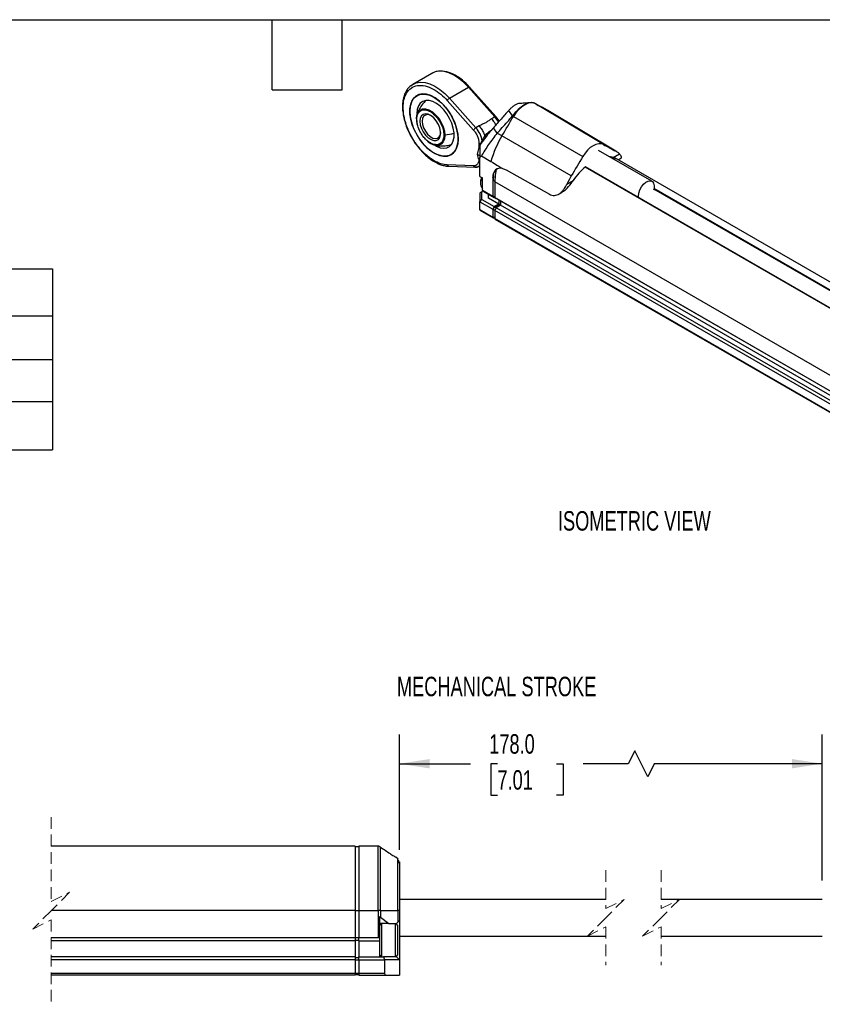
# Model space of a CAD drawing. Header units: millimetres. Extents: x 8 to 341, y 8 to 262.
# Tile 4 of 5: x 136 to 245, y 128 to 262. Entities that reach past the tile are written whole.
import ezdxf

# ---------------------------------------------------------------- set-up
doc = ezdxf.new("R2010")
doc.units = ezdxf.units.MM
doc.header["$LTSCALE"] = 1.25
doc.linetypes.add('HIDDEN', pattern=[1.905, 1.27, -0.635])
doc.layers.add('DIMENSIONS', color=140, linetype='Continuous', lineweight=25)
doc.layers.add('TEXT', color=140, linetype='Continuous', lineweight=25)
doc.styles.add('SLDTEXTSTYLE0', font='TXT', dxfattribs={"width": 0.7})
doc.dimstyles.new('SLDDIMSTYLE3', dxfattribs={"dimtxt": 2.69751, "dimasz": 4.1275, "dimexe": 0, "dimexo": 0.0625, "dimgap": 0.674377, "dimtad": 0, "dimtih": 1, "dimtoh": 1, "dimrnd": 1e-09, "dimzin": 4, "dimdsep": 46, "dimtxsty": 'SLDTEXTSTYLE0', "dimsah": 1, "dimcen": 0.09, "dimadec": 0, "dimazin": 1, "dimtfac": 1, "dimtofl": 0, "dimtmove": 0, "dimatfit": 3, "dimfxl": 0, "dimfrac": 2, "dimtolj": 1, "dimtzin": 12, "dimarcsym": 0})

# ---------------------------------------------------------------- blocks, each defined once
blk = doc.blocks.new('SW_TABLEANNOTATION_0')
at = {"layer": 'DIMENSIONS', "color": 0}
for p, q in [((0, 0), (0, -6.37)), ((0, 0), (68.44, 0)), ((68.44, 0), (68.44, -6.37)), ((68.44, 0), (103.4, 0)), ((103.4, 0), (103.4, -6.37)), ((0, -6.37), (0, -12.32)), ((0, -6.37), (68.44, -6.37)), ((68.44, -6.37), (68.44, -12.32)), ((68.44, -6.37), (103.4, -6.37)), ((103.4, -6.37), (103.4, -12.32)), ((0, -12.32), (0, -18)), ((0, -12.32), (68.44, -12.32)), ((68.44, -12.32), (68.44, -18)), ((68.44, -12.32), (103.4, -12.32)), ((103.4, -12.32), (103.4, -18)), ((0, -18), (0, -24.6)), ((0, -18), (68.44, -18)), ((68.44, -18), (68.44, -24.6)), ((68.44, -18), (103.4, -18)), ((103.4, -18), (103.4, -24.6)), ((0, -24.6), (68.44, -24.6)), ((68.44, -24.6), (103.4, -24.6))]:
    blk.add_line(p, q, dxfattribs=at)
at = {"layer": 'DIMENSIONS', "color": 0, "attachment_point": 1, "style": 'SLDTEXTSTYLE0'}
for s, insert, char_height in [('SLPC [MM]', (24.54, -1.87), 2.646), ('175', (82.56, -1.87), 2.646), ('US [ USEFUL STROKE ]', (13.5, -8.03), 2.6458), ('175', (82.56, -8.03), 2.646), ('MS [ MECHANICAL STROKE ]', (8.35, -13.85), 2.6458), ('178', (82.56, -13.85), 2.646), ('L [ TOTAL LENGTH ]', (16.21, -19.99), 2.6458), ('276', (82.56, -19.99), 2.646)]:
    blk.add_mtext(s, dxfattribs=dict(at, insert=insert, char_height=char_height))
blk = doc.blocks.new('_D_14')
at = {"layer": 'DIMENSIONS'}
for p, q in [((187.15, 149.04), (187.15, 164.74)), ((244.64, 144.91), (244.64, 164.74)), ((219.15, 162.53), (218.27, 160.77)), ((220.92, 159), (219.15, 162.53)), ((187.15, 160.77), (196.83, 160.77)), ((200.48, 160.77), (199.57, 160.77)), ((199.57, 160.77), (199.57, 156.48)), ((208.5, 160.77), (209.4, 160.77)), ((209.4, 160.77), (209.4, 156.48)), ((218.27, 160.77), (212.15, 160.77)), ((221.8, 160.77), (220.92, 159)), ((244.64, 160.77), (221.8, 160.77)), ((199.57, 156.48), (200.48, 156.48)), ((209.4, 156.48), (208.5, 156.48))]:
    blk.add_line(p, q, dxfattribs=at)
for points in [[(187.15, 160.77), (191.28, 160.13), (191.28, 161.4)], [(244.64, 160.77), (240.51, 161.4), (240.51, 160.13)]]:
    blk.add_solid(points, dxfattribs=at)
at = {"layer": 'DIMENSIONS', "char_height": 2.646, "attachment_point": 1, "style": 'SLDTEXTSTYLE0'}
for s, insert in [('178.0', (199.36, 164.78)), ('7.01', (200.48, 159.89))]:
    blk.add_mtext(s, dxfattribs=dict(at, insert=insert))

msp = doc.modelspace()

# ---------------------------------------------------------------- linework, layer by layer
for p, q in [((191.543, 254.632), (188.967, 253.145)), ((188.966, 253.145), (188.861, 253.062)), ((193.979, 251.257), (196.555, 252.744)), ((196.555, 252.744), (200.138, 248.722)), ((196.694, 252.78), (196.698, 252.777)), ((200.281, 248.754), (196.698, 252.777)), ((193.654, 250.945), (197.238, 246.922)), ((197.562, 247.235), (193.979, 251.257)), ((205.639, 250.502), (205.525, 250.568)), ((214.898, 244.957), (205.639, 250.502)), ((202.542, 248.846), (202.026, 249.601)), ((206.571, 250.033), (207.203, 249.667)), ((206.631, 249.988), (206.571, 250.033)), ((207.297, 249.616), (206.636, 249.997)), ((207.203, 249.667), (216.463, 244.122)), ((207.297, 249.616), (207.203, 249.667)), ((207.337, 249.592), (207.297, 249.616)), ((216.593, 244.049), (207.337, 249.592)), ((200.138, 248.722), (199.7, 248.469)), ((202.542, 248.846), (202.656, 248.78)), ((202.656, 248.78), (212.085, 243.333)), ((198, 247.487), (197.562, 247.235)), ((199.052, 246.467), (199.206, 246.379)), ((200.459, 246.505), (199.94, 247.255)), ((201.092, 246.139), (200.459, 246.505)), ((197.976, 245.151), (197.976, 244.46)), ((210.52, 240.692), (201.092, 246.139)), ((221.486, 239.96), (214.242, 244.142)), ((216.196, 243.205), (217.057, 243.702)), ((198.087, 243.412), (197.758, 243.602)), ((198.087, 240.626), (198.087, 243.185)), ((198.322, 243.41), (199.602, 242.671)), ((216.196, 243.205), (216.626, 243.028)), ((314.438, 186.573), (216.428, 243.152)), ((216.894, 242.883), (217.271, 243.101)), ((197.238, 242.075), (193.654, 242.19)), ((193.871, 242), (197.455, 241.885)), ((197.986, 242.013), (198.087, 242.071)), ((201.648, 241.513), (207.538, 238.207)), ((310.141, 185.478), (212.409, 241.898)), ((310.189, 185.49), (212.437, 241.922)), ((212.456, 241.938), (212.456, 241.98)), ((198.087, 240.626), (198.44, 240.422)), ((198.087, 240.626), (198.44, 240.422)), ((198.087, 240.626), (198.087, 240.626)), ((198.188, 239.839), (198.188, 239.664)), ((198.44, 238.713), (198.44, 240.422)), ((199.87, 240.486), (199.855, 240.477)), ((199.855, 240.477), (199.855, 237.897)), ((199.936, 240.713), (199.905, 240.09)), ((199.905, 237.95), (199.905, 240.09)), ((199.905, 240.09), (200.107, 239.973)), ((306.678, 178.381), (200.107, 239.903)), ((200.107, 239.903), (200.107, 237.739)), ((209.926, 239.586), (210.787, 240.083)), ((198.372, 238.516), (198.087, 238.352)), ((198.087, 238.352), (198.087, 237.185)), ((198.372, 238.516), (198.577, 238.634)), ((198.372, 237.487), (198.372, 238.516)), ((199.855, 237.897), (198.44, 238.713)), ((198.642, 238.597), (198.44, 238.713)), ((198.642, 238.597), (200.057, 237.78)), ((208.824, 238.224), (209.307, 238.503)), ((312.247, 186.659), (221.753, 238.9)), ((312.306, 186.728), (221.771, 238.993)), ((198.087, 237.185), (198.372, 237.487)), ((198.087, 237.185), (199.855, 236.165)), ((198.087, 236.077), (198.087, 237.185)), ((198.372, 237.487), (200.057, 236.515)), ((199.248, 237.681), (199.248, 238.247)), ((200.663, 236.865), (199.248, 237.681)), ((199.855, 237.897), (200.057, 237.78)), ((199.905, 237.95), (200.107, 237.834)), ((200.077, 237.851), (199.905, 237.95)), ((200.057, 237.78), (200.107, 237.809)), ((200.077, 237.851), (200.107, 237.834)), ((306.678, 176.217), (200.107, 237.739)), ((200.107, 237.739), (200.309, 237.623)), ((306.88, 176.101), (200.309, 237.623)), ((200.663, 237.419), (200.663, 236.865)), ((200.713, 236.835), (200.713, 237.39)), ((200.915, 237.273), (200.915, 236.707)), ((199.855, 235.057), (198.087, 236.077)), ((198.087, 236.077), (198.087, 236.029)), ((198.087, 236.029), (199.884, 234.991)), ((200.057, 236.515), (199.855, 236.165)), ((199.855, 236.165), (199.855, 235.057)), ((199.905, 236.17), (200.077, 236.468)), ((199.905, 236.17), (200.127, 236.042)), ((199.905, 235.086), (199.905, 236.17)), ((200.663, 236.865), (200.057, 236.515)), ((200.077, 236.468), (200.713, 236.835)), ((200.077, 236.468), (200.299, 236.34)), ((200.309, 236.357), (200.107, 236.007)), ((306.678, 174.485), (200.107, 236.007)), ((200.107, 236.007), (200.107, 234.899)), ((200.915, 236.707), (200.309, 236.357)), ((306.88, 174.835), (200.309, 236.357)), ((200.713, 236.835), (200.915, 236.719)), ((307.486, 175.185), (200.915, 236.707)), ((200.107, 234.969), (199.905, 235.086)), ((199.92, 235.053), (200.107, 234.945)), ((199.956, 234.998), (199.985, 235.015)), ((306.678, 173.377), (200.107, 234.899)), ((200.137, 234.834), (306.708, 173.312)), ((181.148, 149.545), (139.83, 149.545)), ((181.148, 149.542), (139.83, 149.542)), ((181.148, 149.545), (181.148, 149.542)), ((181.148, 149.542), (181.148, 140.801)), ((181.648, 149.445), (181.148, 149.445)), ((184.275, 149.545), (181.648, 149.545)), ((181.648, 149.545), (181.648, 149.542)), ((181.648, 149.542), (181.648, 140.801)), ((184.275, 149.542), (181.648, 149.542)), ((184.275, 149.542), (184.275, 149.545)), ((184.275, 140.801), (184.275, 149.542)), ((184.583, 140.801), (184.583, 149.442)), ((186.955, 147.842), (186.654, 148.077)), ((186.979, 147.789), (186.955, 147.842)), ((186.955, 140.801), (186.955, 147.842)), ((215.219, 142.322), (187.148, 142.322)), ((244.641, 142.322), (222.719, 142.322)), ((181.148, 140.801), (139.83, 140.801)), ((181.148, 140.801), (181.148, 137.092)), ((181.148, 140.801), (181.648, 140.801)), ((181.648, 140.801), (184.275, 140.801)), ((181.648, 140.801), (181.648, 137.092)), ((184.583, 140.801), (184.275, 140.801)), ((184.275, 140.801), (184.275, 137.092)), ((184.583, 140.801), (184.583, 139.916)), ((184.583, 140.801), (186.955, 140.801)), ((186.955, 140.801), (186.955, 139.229)), ((187.148, 140.801), (186.955, 140.801)), ((187.148, 140.801), (187.148, 139.422)), ((184.448, 139.991), (184.448, 137.061)), ((184.583, 139.916), (185.728, 139.022)), ((187.148, 139.422), (187.148, 134.122)), ((184.698, 139.022), (184.448, 138.772)), ((185.728, 139.022), (184.448, 139.022)), ((184.748, 134.522), (184.748, 139.022)), ((185.728, 139.022), (186.748, 139.022)), ((186.648, 136.975), (186.648, 139.022)), ((186.948, 138.772), (186.698, 139.022)), ((186.748, 139.022), (186.955, 139.229)), ((186.748, 138.972), (186.748, 139.022)), ((186.948, 136.948), (186.948, 138.772)), ((181.148, 137.092), (139.83, 137.092)), ((181.148, 136.692), (139.83, 136.692)), ((181.148, 137.133), (181.648, 137.133)), ((181.148, 137.092), (181.148, 136.692)), ((181.148, 136.792), (181.648, 136.792)), ((181.148, 136.692), (181.148, 134.522)), ((181.648, 136.692), (181.648, 137.092)), ((184.275, 137.092), (181.648, 137.092)), ((181.648, 136.692), (184.448, 136.692)), ((181.648, 136.692), (181.648, 134.522)), ((184.448, 137.061), (184.448, 136.692)), ((184.448, 136.692), (184.448, 134.522)), ((186.648, 134.522), (186.648, 136.975)), ((186.948, 134.772), (186.948, 136.948)), ((187.148, 137.322), (215.219, 137.322)), ((222.719, 137.322), (244.641, 137.322)), ((181.148, 134.522), (139.83, 134.522)), ((181.148, 134.122), (139.83, 134.122)), ((181.148, 134.522), (181.148, 134.122)), ((181.148, 134.422), (181.648, 134.422)), ((181.148, 134.122), (181.148, 132.222)), ((181.148, 134.08), (181.648, 134.08)), ((181.648, 134.522), (184.982, 134.522)), ((181.648, 134.122), (181.648, 134.522)), ((181.648, 134.122), (185.148, 134.122)), ((181.648, 134.122), (181.648, 132.222)), ((184.448, 134.772), (184.698, 134.522)), ((184.982, 134.522), (185.148, 134.122)), ((186.748, 134.522), (184.982, 134.522)), ((185.148, 134.122), (185.148, 132.222)), ((187.148, 134.122), (185.148, 134.122)), ((186.698, 134.522), (186.948, 134.772)), ((186.748, 134.522), (186.748, 134.572)), ((186.748, 134.522), (187.148, 134.122)), ((187.148, 134.122), (187.148, 132.022)), ((181.148, 132.222), (139.83, 132.222)), ((181.148, 132.022), (139.83, 132.022)), ((181.148, 132.222), (181.148, 132.022)), ((181.648, 132.222), (181.148, 132.222)), ((181.148, 132.122), (181.648, 132.122)), ((185.148, 132.222), (181.648, 132.222)), ((181.648, 132.222), (181.648, 132.022)), ((181.648, 132.022), (185.348, 132.022)), ((185.348, 132.022), (187.148, 132.022))]:
    msp.add_line(p, q)
at = {"color": 7, "linetype": 'HIDDEN', "lineweight": 18}
for p, q in [((139.83, 153.514), (139.83, 142.033)), ((215.219, 146.29), (215.219, 141.072)), ((222.719, 146.29), (222.719, 141.072)), ((139.83, 142.033), (142.33, 143.283)), ((142.33, 143.283), (139.83, 140.783)), ((215.219, 141.072), (217.719, 142.322)), ((217.719, 142.322), (215.219, 139.822)), ((222.719, 141.072), (225.219, 142.322)), ((225.219, 142.322), (222.719, 139.822)), ((139.83, 140.783), (137.33, 138.283)), ((137.33, 138.283), (139.83, 139.533)), ((139.83, 139.533), (139.83, 128.053)), ((215.219, 139.822), (212.719, 137.322)), ((222.719, 139.822), (220.219, 137.322)), ((212.719, 137.322), (215.219, 138.572)), ((215.219, 138.572), (215.219, 133.353)), ((220.219, 137.322), (222.719, 138.572)), ((222.719, 138.572), (222.719, 133.353))]:
    msp.add_line(p, q, dxfattribs=at)
at = {"flags": 128}
for points in [[(196.555, 252.744), (195.916, 253.394), (195.248, 253.943), (194.565, 254.38), (193.885, 254.693), (193.224, 254.876), (192.598, 254.923), (192.02, 254.834), (191.543, 254.632)], [(188.704, 252.965), (188.931, 253.123), (188.967, 253.145)], [(188.967, 253.145), (189.444, 253.347), (190.022, 253.436), (190.648, 253.389), (191.309, 253.206), (191.989, 252.893), (192.672, 252.456), (193.34, 251.907), (193.979, 251.257)], [(188.581, 249.496), (188.634, 248.789), (188.791, 248.043), (189.046, 247.283), (189.392, 246.534), (189.817, 245.818), (190.308, 245.16), (190.85, 244.581), (191.424, 244.098), (192.011, 243.729), (192.595, 243.483), (193.154, 243.37), (193.673, 243.393), (194.133, 243.551), (194.52, 243.839), (194.822, 244.248), (195.029, 244.765), (195.134, 245.373), (195.134, 246.053), (195.029, 246.782), (194.822, 247.538), (194.52, 248.296), (194.133, 249.031), (193.673, 249.721), (193.154, 250.342), (192.595, 250.875), (192.011, 251.303), (191.424, 251.612), (190.85, 251.792), (190.308, 251.837), (189.817, 251.746), (189.392, 251.522), (189.046, 251.172), (188.791, 250.707), (188.634, 250.142), (188.581, 249.496)], [(195.147, 245.706), (195.094, 245.059), (194.938, 244.494), (194.682, 244.029), (194.337, 243.679), (193.911, 243.455), (193.42, 243.364), (192.879, 243.41), (192.305, 243.59), (191.717, 243.899), (191.134, 244.326), (190.574, 244.86), (190.056, 245.481), (189.595, 246.17), (189.208, 246.906), (188.906, 247.663), (188.7, 248.419), (188.594, 249.149), (188.594, 249.828), (188.7, 250.436), (188.906, 250.953), (189.208, 251.362), (189.595, 251.651), (190.056, 251.809), (190.574, 251.832), (191.134, 251.719), (191.717, 251.473), (192.305, 251.103), (192.879, 250.621), (193.42, 250.041), (193.911, 249.383), (194.337, 248.668), (194.682, 247.918), (194.938, 247.159), (195.094, 246.413), (195.147, 245.706)], [(196.555, 252.744), (196.597, 252.766), (196.634, 252.781), (196.664, 252.787), (196.687, 252.784), (196.694, 252.78)], [(191.909, 244.899), (192.195, 244.732), (192.7, 244.529), (193.179, 244.458), (193.613, 244.52), (193.983, 244.712), (194.275, 245.028), (194.477, 245.454), (194.58, 245.973), (194.58, 246.563), (194.477, 247.2), (194.275, 247.859), (193.983, 248.511), (193.613, 249.132), (193.179, 249.694), (192.7, 250.176), (192.195, 250.557), (191.685, 250.821), (191.19, 250.959), (190.731, 250.964), (190.327, 250.836), (189.994, 250.58), (189.746, 250.208), (189.594, 249.733), (189.542, 249.176), (189.542, 249.176)], [(205.639, 250.502), (205.317, 250.612), (204.952, 250.621), (204.557, 250.528), (204.148, 250.337), (203.738, 250.055), (203.343, 249.692), (202.978, 249.262), (202.656, 248.78)], [(189.479, 248.446), (189.535, 248.946), (189.568, 249.062)], [(189.568, 249.062), (189.7, 249.352), (189.963, 249.64), (190.311, 249.795), (190.721, 249.807), (191.172, 249.675), (191.636, 249.407), (192.086, 249.019), (192.497, 248.533), (192.844, 247.977), (193.108, 247.384), (193.273, 246.788), (193.328, 246.224)], [(189.945, 248.126), (189.997, 247.655), (190.151, 247.158), (190.394, 246.673), (190.708, 246.235), (191.071, 245.876), (191.456, 245.624), (191.833, 245.497), (192.175, 245.504), (192.456, 245.645), (192.656, 245.91), (192.76, 246.278), (192.76, 246.723), (192.656, 247.211), (192.456, 247.707), (192.175, 248.173), (191.833, 248.575), (191.456, 248.883), (191.071, 249.074), (190.708, 249.135), (190.394, 249.06), (190.151, 248.855), (189.997, 248.536), (189.945, 248.126)], [(191.437, 248.895), (191.331, 248.944), (190.986, 249.026), (190.684, 248.976), (190.448, 248.798), (190.299, 248.507), (190.248, 248.126)], [(190.248, 248.126), (190.299, 247.685), (190.448, 247.222), (190.684, 246.772), (190.986, 246.373), (191.331, 246.057), (191.69, 245.85), (192.035, 245.768), (192.338, 245.817), (192.573, 245.995), (192.722, 246.286), (192.771, 246.584)], [(200.138, 248.722), (200.18, 248.744), (200.217, 248.758), (200.248, 248.764), (200.27, 248.761), (200.281, 248.754)], [(201.092, 246.139), (201.288, 246.469), (201.484, 246.799), (201.679, 247.129), (201.875, 247.459), (202.07, 247.789), (202.266, 248.119), (202.461, 248.45), (202.656, 248.78)], [(193.328, 246.224), (193.273, 245.724), (193.108, 245.319), (192.844, 245.03), (192.497, 244.875), (192.086, 244.863), (191.985, 244.881)], [(214.898, 244.957), (214.594, 245.061), (214.25, 245.069), (213.878, 244.982), (213.492, 244.802), (213.105, 244.536), (212.733, 244.194), (212.389, 243.788), (212.085, 243.333)], [(212.085, 243.333), (211.89, 243.003), (211.695, 242.673), (211.499, 242.342), (211.304, 242.012), (211.108, 241.682), (210.912, 241.352), (210.716, 241.022), (210.52, 240.692)], [(193.835, 242.005), (193.836, 242.004), (193.871, 242)], [(197.498, 241.889), (197.468, 241.885), (197.455, 241.885)], [(198.087, 242.083), (198.068, 242.068), (197.97, 242.004)], [(201.19, 241.685), (200.914, 241.736), (200.657, 241.724), (200.426, 241.65), (200.228, 241.516), (200.068, 241.326), (199.95, 241.085), (199.879, 240.799), (199.855, 240.477)], [(200.306, 241.553), (200.17, 240.808), (200.107, 239.903)], [(198.32, 240.492), (198.22, 240.149), (198.188, 239.839)], [(219.722, 237.716), (219.678, 237.96), (219.706, 238.357), (219.834, 238.785), (220.05, 239.2), (220.334, 239.563), (220.657, 239.837), (220.988, 239.996), (221.294, 240.025), (221.545, 239.92), (221.718, 239.692), (221.794, 239.363), (221.766, 238.965), (221.717, 238.761)], [(184.583, 149.442), (184.581, 149.446), (184.576, 149.448), (184.574, 149.448)], [(187.148, 139.422), (187.139, 139.413), (187.115, 139.389), (187.075, 139.349), (187.021, 139.295), (186.955, 139.229)]]:
    msp.add_lwpolyline(points, dxfattribs=at)
for centre, radius, start, end in [((194.459, 250.434), 0.953, 120.27297, 147.59826), ((318.638, 460.407), 238.388, 241.70499, 242.13113), ((193.224, 248.551), 3.746, 181.59925, 204.83101), ((197.432, 246.327), 3.613, 27.8513, 41.51346), ((198.043, 246.411), 0.953, 120.27297, 147.59826), ((195.013, 244.931), 3.436, 8.31346, 42.10348), ((192.592, 247.247), 2.443, 228.48536, 255.60316), ((198.199, 245.579), 0.483, 242.4589, 273.87097), ((213.277, 238.85), 14.199, 149.11199, 164.38854), ((327.924, 454.913), 238.446, 241.70499, 242.13113), ((215.129, 241.604), 2.85, 47.41389, 62.09044), ((215.549, 240.847), 2.446, 74.65304, 85.86251), ((193.908, 242.257), 0.263, 194.74368, 253.85383), ((197.482, 242.135), 0.251, 193.73316, 263.84499), ((197.602, 242.695), 0.783, 267.05341, 297.99628), ((218.819, 234.537), 9.761, 130.68464, 145.37371), ((199.468, 239.778), 1.305, 148.08417, 218.01197), ((223.053, 233.246), 14.578, 149.2829, 154.22117), ((199.916, 235.047), 0.0624, 170.78596, 309.20329), ((199.941, 235.082), 0.0359, 174.37962, 234.30196), ((200.175, 234.89), 0.0685, 172.74417, 235.94365), ((184.275, 139.522), 0.5, 52.00007, 69.85907), ((184.275, 136.592), 0.5, 69.85911, 90.00043), ((185.348, 132.222), 0.2, 179.99981, 270.00019)]:
    msp.add_arc(centre, radius, start, end)
for points, knots in [([(196.694, 252.78), (196.378, 253.105), (195.835, 253.665), (194.88, 254.343), (193.85, 254.84), (192.907, 254.983), (192.141, 254.904), (191.748, 254.725), (191.542, 254.632)], [0, 0, 0, 0, 0.1881473, 0.3242776, 0.5316822, 0.7520163, 0.8704, 1, 1, 1, 1]), ([(188.716, 252.947), (188.624, 252.881), (188.39, 252.713), (188.137, 252.356), (187.932, 251.98), (187.756, 251.535), (187.618, 250.957), (187.562, 250.211), (187.605, 249.418), (187.75, 248.574), (188, 247.693), (188.349, 246.804), (188.789, 245.935), (189.309, 245.108), (189.895, 244.343), (190.533, 243.661), (191.201, 243.084), (191.771, 242.697), (192.26, 242.43), (192.708, 242.233), (193.254, 242.06), (193.632, 242.024), (193.835, 242.005)], [0, 0, 0, 0, 0.0309686, 0.07849, 0.1142529, 0.1449049, 0.2035051, 0.2585671, 0.3133483, 0.3701799, 0.4279558, 0.4858785, 0.5440279, 0.6021855, 0.6604063, 0.7186682, 0.7767014, 0.8333361, 0.8618919, 0.899125, 0.9457858, 1, 1, 1, 1]), ([(193.654, 242.19), (193.387, 242.199), (193.091, 242.248), (192.45, 242.454), (192.105, 242.611), (191.39, 243.047), (191.021, 243.325), (190.298, 243.993), (189.945, 244.382), (189.296, 245.232), (189, 245.693), (188.495, 246.632), (188.286, 247.11), (187.963, 248.032), (187.849, 248.477), (187.703, 249.301), (187.672, 249.68), (187.672, 250.362), (187.703, 250.705), (187.849, 251.361), (187.963, 251.673), (188.286, 252.223), (188.495, 252.459), (189, 252.816), (189.296, 252.935), (189.945, 253.035), (190.298, 253.016), (191.021, 252.849), (191.39, 252.702), (192.105, 252.313), (192.45, 252.071), (193.091, 251.537), (193.387, 251.244), (193.654, 250.945)], [0, 0, 0, 0, 0.0625, 0.0625, 0.125, 0.125, 0.1875, 0.1875, 0.25, 0.25, 0.3125, 0.3125, 0.375, 0.375, 0.4375, 0.4375, 0.5, 0.5, 0.5625, 0.5625, 0.625, 0.625, 0.6875, 0.6875, 0.75, 0.75, 0.8125, 0.8125, 0.875, 0.875, 0.9375, 0.9375, 1, 1, 1, 1]), ([(190.75, 250.932), (190.59, 250.771), (190.253, 250.43), (189.87, 249.824), (189.656, 249.341), (189.573, 249.078), (189.561, 249.038)], [0, 0, 0, 0, 0.2996697, 0.63262584, 0.94386196, 1, 1, 1, 1]), ([(203.405, 250.528), (203.392, 250.53), (203.306, 250.543), (203.053, 250.439), (202.683, 250.217), (202.322, 249.918), (202.116, 249.698), (202.026, 249.601)], [0, 0, 0, 0, 0.0431694, 0.3019101, 0.5553917, 0.8054203, 1, 1, 1, 1]), ([(205.525, 250.568), (205.363, 250.654), (205.157, 250.679), (204.684, 250.602), (204.418, 250.499), (203.867, 250.181), (203.582, 249.965), (203.035, 249.454), (202.773, 249.159), (202.542, 248.846)], [0, 0, 0, 0, 0.25, 0.25, 0.5, 0.5, 0.75, 0.75, 1, 1, 1, 1]), ([(205.051, 250.655), (204.75, 250.633), (204.201, 250.593), (203.659, 250.555), (203.415, 250.537)], [0, 0, 0, 0, 0.548821, 1, 1, 1, 1]), ([(205.525, 250.568), (205.638, 250.509), (205.75, 250.451), (205.863, 250.393), (205.981, 250.333), (206.098, 250.272), (206.216, 250.212), (206.334, 250.152), (206.452, 250.092), (206.571, 250.033)], [0, 0, 0, 0, 0.0014325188, 0.0014325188, 0.0014325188, 0.0029255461, 0.0029255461, 0.0029255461, 0.0044185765, 0.0044185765, 0.0044185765, 0.0044185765]), ([(189.592, 248.924), (189.64, 249.087), (189.717, 249.247), (189.951, 249.512), (190.11, 249.617), (190.512, 249.706), (190.756, 249.689), (191.148, 249.548), (191.283, 249.483), (191.551, 249.318), (191.684, 249.219), (192.068, 248.885), (192.302, 248.612), (192.68, 248.052), (192.826, 247.767), (193.038, 247.243), (193.105, 247.003), (193.185, 246.582), (193.2, 246.402), (193.2, 246.247)], [0, 0, 0, 0, 0.125, 0.125, 0.25, 0.25, 0.375, 0.375, 0.4375, 0.4375, 0.5, 0.5, 0.625, 0.625, 0.75, 0.75, 0.875, 0.875, 1, 1, 1, 1]), ([(202.026, 249.601), (201.679, 249.21), (200.984, 248.427), (200.288, 247.646), (199.94, 247.255)], [0, 0, 0, 0, 0.5000301, 1, 1, 1, 1]), ([(189.479, 248.446), (189.475, 248.433), (189.476, 248.419), (189.49, 248.393), (189.503, 248.381), (189.518, 248.372)], [0, 0, 0, 0, 0.5, 0.5, 1, 1, 1, 1]), ([(191.879, 244.979), (191.857, 244.981), (191.693, 244.999), (191.357, 245.17), (190.906, 245.487), (190.492, 245.913), (190.147, 246.387), (189.815, 246.993), (189.566, 247.688), (189.533, 248.162), (189.518, 248.372)], [0, 0, 0, 0, 0.0210433, 0.1549273, 0.2888113, 0.4186979, 0.5412609, 0.6542585, 0.8473487, 1, 1, 1, 1]), ([(199.7, 248.469), (199.558, 248.387), (199.426, 248.294), (199.294, 248.201), (199.229, 248.154), (199.163, 248.107), (199.096, 248.062), (199.029, 248.016), (198.96, 247.973), (198.89, 247.932), (198.819, 247.891), (198.746, 247.853), (198.671, 247.817), (198.596, 247.78), (198.52, 247.745), (198.444, 247.71), (198.293, 247.64), (198.141, 247.569), (198, 247.487)], [0.0092564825, 0.0092564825, 0.0092564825, 0.0092564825, 0.0100927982, 0.0100927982, 0.0100927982, 0.0105109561, 0.0105109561, 0.0105109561, 0.010929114, 0.010929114, 0.010929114, 0.0113472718, 0.0113472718, 0.0113472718, 0.0117654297, 0.0117654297, 0.0117654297, 0.0126017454, 0.0126017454, 0.0126017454, 0.0126017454]), ([(200.254, 247.609), (200.192, 247.739), (200.043, 248.052), (199.826, 248.315), (199.7, 248.469)], [0, 0, 0, 0, 0.4177756, 1, 1, 1, 1]), ([(200.709, 248.12), (200.676, 248.186), (200.562, 248.421), (200.396, 248.617), (200.277, 248.758)], [0, 0, 0, 0, 0.2832081, 1, 1, 1, 1]), ([(200.459, 246.505), (200.684, 246.758), (200.91, 247.01), (201.135, 247.263), (201.37, 247.527), (201.604, 247.791), (201.839, 248.054), (202.073, 248.318), (202.308, 248.582), (202.542, 248.846)], [0, 0, 0, 0, 0.0014325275, 0.0014325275, 0.0014325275, 0.0029255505, 0.0029255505, 0.0029255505, 0.0044185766, 0.0044185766, 0.0044185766, 0.0044185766]), ([(194.582, 246.475), (194.565, 246.468), (194.196, 246.327), (193.752, 246.274), (193.328, 246.224)], [0, 0, 0, 0, 0.0467247, 1, 1, 1, 1]), ([(197.238, 246.922), (197.342, 246.805), (197.443, 246.672), (197.627, 246.38), (197.709, 246.223), (197.842, 245.903), (197.893, 245.74), (197.96, 245.431), (197.976, 245.284), (197.976, 245.151)], [0, 0, 0, 0, 0.25, 0.25, 0.5, 0.5, 0.75, 0.75, 1, 1, 1, 1]), ([(197.758, 243.602), (197.863, 244.131), (198.01, 244.644), (198.339, 245.373), (198.466, 245.608), (198.743, 246.052), (198.893, 246.264), (199.052, 246.467)], [0, 0, 0, 0, 0.5, 0.5, 0.75, 0.75, 1, 1, 1, 1]), ([(198, 247.487), (198.123, 247.333), (198.37, 247.025), (198.639, 246.512), (198.732, 246.181), (198.774, 246.033)], [0, 0, 0, 0, 0.3563062, 0.7126124, 1, 1, 1, 1]), ([(199.94, 247.255), (199.497, 246.757), (199.082, 246.242), (198.546, 245.499), (198.39, 245.271), (198.244, 245.045)], [0.76386177, 0.76386177, 0.76386177, 0.76386177, 1.03633188, 1.03633188, 1.15677515, 1.15677515, 1.15677515, 1.15677515]), ([(200.459, 246.505), (200.036, 245.999), (199.642, 245.48), (199.103, 244.7), (198.932, 244.439), (198.612, 243.923), (198.462, 243.666), (198.322, 243.41)], [0, 0, 0, 0, 0.5, 0.5, 0.75, 0.75, 1, 1, 1, 1]), ([(199.052, 246.467), (199.189, 246.591), (199.357, 246.743), (199.589, 246.866), (199.632, 246.889)], [0, 0, 0, 0, 0.8163648, 1, 1, 1, 1]), ([(193.2, 246.247), (193.185, 246.054), (193.152, 245.618), (192.904, 245.209), (192.571, 244.989), (192.248, 244.908), (191.997, 244.956), (191.879, 244.979)], [0, 0, 0, 0, 0.2211871, 0.5009691, 0.6646992, 0.8422893, 1, 1, 1, 1]), ([(193.328, 246.224), (193.306, 246.222), (193.282, 246.222), (193.236, 246.23), (193.216, 246.237), (193.2, 246.247)], [0, 0, 0, 0, 0.5, 0.5, 1, 1, 1, 1]), ([(191.957, 244.887), (192.118, 244.856), (192.522, 244.776), (193.19, 244.772), (193.768, 244.834), (194.077, 244.94), (194.147, 244.964)], [0, 0, 0, 0, 0.2228867, 0.5591399, 0.901006, 1, 1, 1, 1]), ([(217.259, 243.123), (217.29, 243.135), (217.388, 243.175), (217.35, 243.387), (217.16, 243.591), (217.057, 243.702)], [0, 0, 0, 0, 0.1751827, 0.553337, 1, 1, 1, 1]), ([(197.976, 242.994), (197.976, 242.862), (197.96, 242.733), (197.893, 242.5), (197.842, 242.397), (197.709, 242.231), (197.627, 242.168), (197.443, 242.089), (197.342, 242.072), (197.238, 242.075)], [0, 0, 0, 0, 0.25, 0.25, 0.5, 0.5, 0.75, 0.75, 1, 1, 1, 1]), ([(198.087, 242.748), (198.065, 242.786), (197.867, 243.124), (197.809, 243.377), (197.758, 243.602)], [0, 0, 0, 0, 0.1117419, 1, 1, 1, 1]), ([(197.419, 241.89), (197.517, 241.889), (197.717, 241.888), (197.884, 241.965), (197.97, 242.004)], [0, 0, 0, 0, 0.4904885, 1, 1, 1, 1]), ([(199.87, 240.486), (199.914, 240.708), (200.003, 241.153), (200.286, 241.561), (200.503, 241.669), (200.531, 241.682)], [0, 0, 0, 0, 0.4660563, 0.9311158, 1, 1, 1, 1]), ([(209.308, 238.525), (209.361, 238.55), (209.597, 238.661), (210.062, 239.123), (210.487, 239.656), (210.74, 240.015), (210.787, 240.083)], [0, 0, 0, 0, 0.09124486, 0.4086797, 0.88880398, 1, 1, 1, 1]), ([(207.538, 238.207), (207.648, 238.145), (207.76, 238.1), (207.99, 238.043), (208.108, 238.032), (208.339, 238.043), (208.453, 238.066), (208.679, 238.144), (208.788, 238.199), (208.998, 238.336), (209.1, 238.42), (209.293, 238.608), (209.384, 238.712), (209.644, 239.055), (209.794, 239.311), (209.926, 239.586)], [0, 0, 0, 0, 0.125, 0.125, 0.25, 0.25, 0.375, 0.375, 0.5, 0.5, 0.625, 0.625, 0.75, 0.75, 1, 1, 1, 1]), ([(184.583, 149.442), (184.536, 149.471), (184.442, 149.529), (184.331, 149.538), (184.275, 149.542)], [0, 0, 0, 0, 0.4963602, 1, 1, 1, 1]), ([(184.583, 149.442), (185.012, 149.14), (185.611, 148.718), (186.292, 148.294), (186.551, 148.138), (186.632, 148.09), (186.654, 148.077)], [0, 0, 0, 0, 0.634038, 0.88622, 0.9693479, 1, 1, 1, 1]), ([(187.146, 147.382), (187.146, 147.383), (187.137, 147.416), (187.134, 147.305), (187.149, 147.241), (187.13, 147.242), (187.128, 147.245), (187.127, 147.247), (187.126, 147.25), (187.125, 147.253), (187.124, 147.255), (187.123, 147.259), (187.121, 147.265), (187.117, 147.284), (187.109, 147.319), (187.086, 147.448), (187.061, 147.561), (187.04, 147.656)], [0, 0, 0, 0, 0.004591, 0.1760054, 0.2550641, 0.2600968, 0.2646907, 0.2711756, 0.2751562, 0.2796309, 0.2846004, 0.2900609, 0.3024409, 0.316729, 0.3917193, 0.4913673, 1, 1, 1, 1]), ([(187.148, 147.382), (187.148, 147.409), (187.148, 147.523), (187.148, 146.982), (187.148, 146.649), (187.148, 145.726), (187.148, 144.438), (187.148, 142.746), (187.148, 141.42), (187.148, 140.801)], [0, 0, 0, 0, 0.009837, 0.0403036, 0.1263268, 0.2539868, 0.4059022, 0.7227544, 1, 1, 1, 1])]:
    msp.add_open_spline(points, degree=3, knots=knots)
for points in [[(189.518, 248.372), (189.518, 248.549), (189.537, 248.739), (189.592, 248.924)], [(198.087, 244.779), (198.137, 244.871), (198.189, 244.96), (198.244, 245.045)], [(198.087, 244.779), (198.087, 244.26), (198.087, 243.728), (198.087, 243.185)], [(198.087, 243.185), (198.162, 243.264), (198.241, 243.339), (198.322, 243.41)], [(199.602, 242.671), (200.131, 242.343), (200.661, 242.014), (201.19, 241.685)], [(201.19, 241.685), (201.347, 241.654), (201.499, 241.596), (201.648, 241.513)]]:
    msp.add_open_spline(points, degree=3)
at = {"layer": 'TEXT'}
for p, q in [((7.937, 261.938), (341.312, 261.938)), ((169.863, 252.412), (169.863, 261.938)), ((179.387, 252.412), (179.387, 261.938)), ((169.863, 252.412), (179.387, 252.412))]:
    msp.add_line(p, q, dxfattribs=at)

# ---------------------------------------------------------------- block references
at = {"layer": 'DIMENSIONS'}
msp.add_blockref('SW_TABLEANNOTATION_0', (36.616, 228.04), dxfattribs=at)

# ---------------------------------------------------------------- texts
at = {"layer": 'DIMENSIONS', "char_height": 2.64583, "attachment_point": 1, "style": 'SLDTEXTSTYLE0'}
for s, insert in [('ISOMETRIC VIEW', (208.706, 195.111)), ('MECHANICAL STROKE', (186.817, 172.592))]:
    msp.add_mtext(s, dxfattribs=dict(at, insert=insert))

# ---------------------------------------------------------------- dimensions: what is measured, and where the dimension line sits
at = {"layer": 'DIMENSIONS'}
dim = msp.add_linear_dim(base=(187.148, 160.768), p1=(244.641, 143.322), p2=(187.148, 147.448), text='178.0', dimstyle='SLDDIMSTYLE3', dxfattribs=at)
dim.commit()
dim.dimension.update_dxf_attribs({"geometry": '_D_14', "text_midpoint": (204.488, 160.768), "dimtype": 160})

doc.saveas('drawing.dxf')
